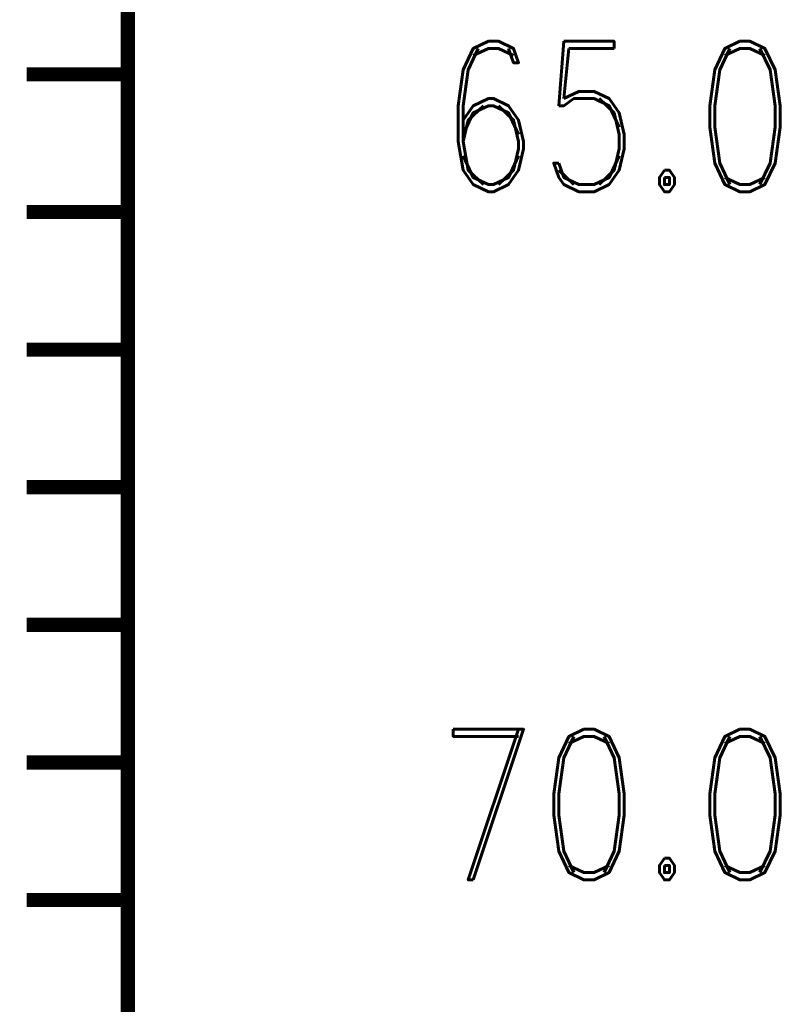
# Model space of a CAD drawing. Extents: x -2 to 113, y -136 to 16.
# Tile 26 of 256: x 6.35 to 11.93, y -96.4 to -89.24. Entities that reach past the tile are written whole.
import ezdxf
from ezdxf.enums import TextEntityAlignment as Align

# ---------------------------------------------------------------- set-up
doc = ezdxf.new("R2010")
doc.units = 0
doc.header["$MEASUREMENT"] = 0
doc.linetypes.add('SOLID', pattern=[0])
doc.layers.get('0').update_dxf_attribs({"linetype": 'SOLID'})
for name, color, linetype in [('1', 7, 'SOLID'), ('10', 7, 'SOLID'), ('11', 7, 'SOLID'), ('12', 7, 'SOLID'), ('13', 7, 'SOLID'), ('14', 7, 'SOLID'), ('15', 7, 'SOLID'), ('16', 7, 'SOLID'), ('17', 7, 'SOLID'), ('18', 7, 'SOLID'), ('19', 7, 'SOLID'), ('2', 7, 'SOLID'), ('20', 7, 'SOLID'), ('21', 7, 'SOLID'), ('22', 7, 'SOLID'), ('23', 7, 'SOLID'), ('24', 7, 'SOLID'), ('25', 7, 'SOLID'), ('26', 7, 'SOLID'), ('27', 7, 'SOLID'), ('28', 7, 'SOLID'), ('29', 7, 'SOLID'), ('3', 7, 'SOLID'), ('30', 7, 'SOLID'), ('31', 7, 'SOLID'), ('32', 7, 'SOLID'), ('33', 7, 'SOLID'), ('34', 7, 'SOLID'), ('35', 7, 'SOLID'), ('36', 7, 'SOLID'), ('37', 7, 'SOLID'), ('38', 7, 'SOLID'), ('39', 7, 'SOLID'), ('4', 7, 'SOLID'), ('40', 7, 'SOLID'), ('41', 7, 'SOLID'), ('42', 7, 'SOLID'), ('43', 7, 'SOLID'), ('44', 7, 'SOLID'), ('45', 7, 'SOLID'), ('46', 7, 'SOLID'), ('47', 7, 'SOLID'), ('48', 7, 'SOLID'), ('49', 7, 'SOLID'), ('5', 7, 'SOLID'), ('50', 7, 'SOLID'), ('51', 7, 'SOLID'), ('52', 7, 'SOLID'), ('53', 7, 'SOLID'), ('54', 7, 'SOLID'), ('55', 7, 'SOLID'), ('56', 7, 'SOLID'), ('57', 7, 'SOLID'), ('58', 7, 'SOLID'), ('59', 7, 'SOLID'), ('6', 7, 'SOLID'), ('60', 7, 'SOLID'), ('61', 7, 'SOLID'), ('62', 7, 'SOLID'), ('63', 7, 'SOLID'), ('64', 7, 'SOLID'), ('65', 7, 'SOLID'), ('66', 7, 'SOLID'), ('67', 7, 'SOLID'), ('68', 7, 'SOLID'), ('7', 7, 'SOLID'), ('8', 7, 'SOLID'), ('9', 7, 'SOLID')]:
    doc.layers.add(name, color=color, linetype=linetype)
doc.styles.add('ROMAND', font='romand', dxfattribs={"height": 1})

msp = doc.modelspace()

# ---------------------------------------------------------------- linework, layer by layer
at = {"color": 7, "linetype": 'SOLID', "const_width": 0.1029}
for points in [[(7.1354, -13.1385), (7.1354, -125.6385)], [(7.1354, -89.6385), (6.4001, -89.6385)], [(7.1354, -90.6385), (6.4001, -90.6385)], [(7.1354, -91.6385), (6.4001, -91.6385)], [(7.1354, -92.6385), (6.4001, -92.6385)], [(7.1354, -93.6385), (6.4001, -93.6385)], [(7.1354, -94.6385), (6.4001, -94.6385)], [(7.1354, -95.6385), (6.4001, -95.6385)]]:
    msp.add_lwpolyline(points, dxfattribs=at)
at = {"layer": '1', "color": 7, "linetype": 'SOLID', "const_width": 0.1029}
for points in [[(7.1354, -13.1385), (7.1354, -125.6385)], [(7.1354, -89.6385), (6.4001, -89.6385)], [(7.1354, -90.6385), (6.4001, -90.6385)], [(7.1354, -91.6385), (6.4001, -91.6385)], [(7.1354, -92.6385), (6.4001, -92.6385)], [(7.1354, -93.6385), (6.4001, -93.6385)], [(7.1354, -94.6385), (6.4001, -94.6385)], [(7.1354, -95.6385), (6.4001, -95.6385)]]:
    msp.add_lwpolyline(points, dxfattribs=at)
at = {"layer": '10', "color": 7, "linetype": 'SOLID', "const_width": 0.1029}
for points in [[(7.1354, -13.1385), (7.1354, -125.6385)], [(7.1354, -89.6385), (6.4001, -89.6385)], [(7.1354, -90.6385), (6.4001, -90.6385)], [(7.1354, -91.6385), (6.4001, -91.6385)], [(7.1354, -92.6385), (6.4001, -92.6385)], [(7.1354, -93.6385), (6.4001, -93.6385)], [(7.1354, -94.6385), (6.4001, -94.6385)], [(7.1354, -95.6385), (6.4001, -95.6385)]]:
    msp.add_lwpolyline(points, dxfattribs=at)
at = {"layer": '11', "color": 7, "linetype": 'SOLID', "const_width": 0.1029}
for points in [[(7.1354, -13.1385), (7.1354, -125.6385)], [(7.1354, -89.6385), (6.4001, -89.6385)], [(7.1354, -90.6385), (6.4001, -90.6385)], [(7.1354, -91.6385), (6.4001, -91.6385)], [(7.1354, -92.6385), (6.4001, -92.6385)], [(7.1354, -93.6385), (6.4001, -93.6385)], [(7.1354, -94.6385), (6.4001, -94.6385)], [(7.1354, -95.6385), (6.4001, -95.6385)]]:
    msp.add_lwpolyline(points, dxfattribs=at)
at = {"layer": '12', "color": 7, "linetype": 'SOLID', "const_width": 0.1029}
for points in [[(7.1354, -13.1385), (7.1354, -125.6385)], [(7.1354, -89.6385), (6.4001, -89.6385)], [(7.1354, -90.6385), (6.4001, -90.6385)], [(7.1354, -91.6385), (6.4001, -91.6385)], [(7.1354, -92.6385), (6.4001, -92.6385)], [(7.1354, -93.6385), (6.4001, -93.6385)], [(7.1354, -94.6385), (6.4001, -94.6385)], [(7.1354, -95.6385), (6.4001, -95.6385)]]:
    msp.add_lwpolyline(points, dxfattribs=at)
at = {"layer": '13', "color": 7, "linetype": 'SOLID', "const_width": 0.1029}
for points in [[(7.1354, -13.1385), (7.1354, -125.6385)], [(7.1354, -89.6385), (6.4001, -89.6385)], [(7.1354, -90.6385), (6.4001, -90.6385)], [(7.1354, -91.6385), (6.4001, -91.6385)], [(7.1354, -92.6385), (6.4001, -92.6385)], [(7.1354, -93.6385), (6.4001, -93.6385)], [(7.1354, -94.6385), (6.4001, -94.6385)], [(7.1354, -95.6385), (6.4001, -95.6385)]]:
    msp.add_lwpolyline(points, dxfattribs=at)
at = {"layer": '14', "color": 7, "linetype": 'SOLID', "const_width": 0.1029}
for points in [[(7.1354, -13.1385), (7.1354, -125.6385)], [(7.1354, -89.6385), (6.4001, -89.6385)], [(7.1354, -90.6385), (6.4001, -90.6385)], [(7.1354, -91.6385), (6.4001, -91.6385)], [(7.1354, -92.6385), (6.4001, -92.6385)], [(7.1354, -93.6385), (6.4001, -93.6385)], [(7.1354, -94.6385), (6.4001, -94.6385)], [(7.1354, -95.6385), (6.4001, -95.6385)]]:
    msp.add_lwpolyline(points, dxfattribs=at)
at = {"layer": '15', "color": 7, "linetype": 'SOLID', "const_width": 0.1029}
for points in [[(7.1354, -13.1385), (7.1354, -125.6385)], [(7.1354, -89.6385), (6.4001, -89.6385)], [(7.1354, -90.6385), (6.4001, -90.6385)], [(7.1354, -91.6385), (6.4001, -91.6385)], [(7.1354, -92.6385), (6.4001, -92.6385)], [(7.1354, -93.6385), (6.4001, -93.6385)], [(7.1354, -94.6385), (6.4001, -94.6385)], [(7.1354, -95.6385), (6.4001, -95.6385)]]:
    msp.add_lwpolyline(points, dxfattribs=at)
at = {"layer": '16', "color": 7, "linetype": 'SOLID', "const_width": 0.1029}
for points in [[(7.1354, -13.1385), (7.1354, -125.6385)], [(7.1354, -89.6385), (6.4001, -89.6385)], [(7.1354, -90.6385), (6.4001, -90.6385)], [(7.1354, -91.6385), (6.4001, -91.6385)], [(7.1354, -92.6385), (6.4001, -92.6385)], [(7.1354, -93.6385), (6.4001, -93.6385)], [(7.1354, -94.6385), (6.4001, -94.6385)], [(7.1354, -95.6385), (6.4001, -95.6385)]]:
    msp.add_lwpolyline(points, dxfattribs=at)
at = {"layer": '17', "color": 7, "linetype": 'SOLID', "const_width": 0.1029}
for points in [[(7.1354, -13.1385), (7.1354, -125.6385)], [(7.1354, -89.6385), (6.4001, -89.6385)], [(7.1354, -90.6385), (6.4001, -90.6385)], [(7.1354, -91.6385), (6.4001, -91.6385)], [(7.1354, -92.6385), (6.4001, -92.6385)], [(7.1354, -93.6385), (6.4001, -93.6385)], [(7.1354, -94.6385), (6.4001, -94.6385)], [(7.1354, -95.6385), (6.4001, -95.6385)]]:
    msp.add_lwpolyline(points, dxfattribs=at)
at = {"layer": '18', "color": 7, "linetype": 'SOLID', "const_width": 0.1029}
for points in [[(7.1354, -13.1385), (7.1354, -125.6385)], [(7.1354, -89.6385), (6.4001, -89.6385)], [(7.1354, -90.6385), (6.4001, -90.6385)], [(7.1354, -91.6385), (6.4001, -91.6385)], [(7.1354, -92.6385), (6.4001, -92.6385)], [(7.1354, -93.6385), (6.4001, -93.6385)], [(7.1354, -94.6385), (6.4001, -94.6385)], [(7.1354, -95.6385), (6.4001, -95.6385)]]:
    msp.add_lwpolyline(points, dxfattribs=at)
at = {"layer": '19', "color": 7, "linetype": 'SOLID', "const_width": 0.1029}
for points in [[(7.1354, -13.1385), (7.1354, -125.6385)], [(7.1354, -89.6385), (6.4001, -89.6385)], [(7.1354, -90.6385), (6.4001, -90.6385)], [(7.1354, -91.6385), (6.4001, -91.6385)], [(7.1354, -92.6385), (6.4001, -92.6385)], [(7.1354, -93.6385), (6.4001, -93.6385)], [(7.1354, -94.6385), (6.4001, -94.6385)], [(7.1354, -95.6385), (6.4001, -95.6385)]]:
    msp.add_lwpolyline(points, dxfattribs=at)
at = {"layer": '2', "color": 7, "linetype": 'SOLID', "const_width": 0.1029}
for points in [[(7.1354, -13.1385), (7.1354, -125.6385)], [(7.1354, -89.6385), (6.4001, -89.6385)], [(7.1354, -90.6385), (6.4001, -90.6385)], [(7.1354, -91.6385), (6.4001, -91.6385)], [(7.1354, -92.6385), (6.4001, -92.6385)], [(7.1354, -93.6385), (6.4001, -93.6385)], [(7.1354, -94.6385), (6.4001, -94.6385)], [(7.1354, -95.6385), (6.4001, -95.6385)]]:
    msp.add_lwpolyline(points, dxfattribs=at)
at = {"layer": '20', "color": 7, "linetype": 'SOLID', "const_width": 0.1029}
for points in [[(7.1354, -13.1385), (7.1354, -125.6385)], [(7.1354, -89.6385), (6.4001, -89.6385)], [(7.1354, -90.6385), (6.4001, -90.6385)], [(7.1354, -91.6385), (6.4001, -91.6385)], [(7.1354, -92.6385), (6.4001, -92.6385)], [(7.1354, -93.6385), (6.4001, -93.6385)], [(7.1354, -94.6385), (6.4001, -94.6385)], [(7.1354, -95.6385), (6.4001, -95.6385)]]:
    msp.add_lwpolyline(points, dxfattribs=at)
at = {"layer": '21', "color": 7, "linetype": 'SOLID', "const_width": 0.1029}
for points in [[(7.1354, -13.1385), (7.1354, -125.6385)], [(7.1354, -89.6385), (6.4001, -89.6385)], [(7.1354, -90.6385), (6.4001, -90.6385)], [(7.1354, -91.6385), (6.4001, -91.6385)], [(7.1354, -92.6385), (6.4001, -92.6385)], [(7.1354, -93.6385), (6.4001, -93.6385)], [(7.1354, -94.6385), (6.4001, -94.6385)], [(7.1354, -95.6385), (6.4001, -95.6385)]]:
    msp.add_lwpolyline(points, dxfattribs=at)
at = {"layer": '22', "color": 7, "linetype": 'SOLID', "const_width": 0.1029}
for points in [[(7.1354, -13.1385), (7.1354, -125.6385)], [(7.1354, -89.6385), (6.4001, -89.6385)], [(7.1354, -90.6385), (6.4001, -90.6385)], [(7.1354, -91.6385), (6.4001, -91.6385)], [(7.1354, -92.6385), (6.4001, -92.6385)], [(7.1354, -93.6385), (6.4001, -93.6385)], [(7.1354, -94.6385), (6.4001, -94.6385)], [(7.1354, -95.6385), (6.4001, -95.6385)]]:
    msp.add_lwpolyline(points, dxfattribs=at)
at = {"layer": '23', "color": 7, "linetype": 'SOLID', "const_width": 0.1029}
for points in [[(7.1354, -13.1385), (7.1354, -125.6385)], [(7.1354, -89.6385), (6.4001, -89.6385)], [(7.1354, -90.6385), (6.4001, -90.6385)], [(7.1354, -91.6385), (6.4001, -91.6385)], [(7.1354, -92.6385), (6.4001, -92.6385)], [(7.1354, -93.6385), (6.4001, -93.6385)], [(7.1354, -94.6385), (6.4001, -94.6385)], [(7.1354, -95.6385), (6.4001, -95.6385)]]:
    msp.add_lwpolyline(points, dxfattribs=at)
at = {"layer": '24', "color": 7, "linetype": 'SOLID', "const_width": 0.1029}
for points in [[(7.1354, -13.1385), (7.1354, -125.6385)], [(7.1354, -89.6385), (6.4001, -89.6385)], [(7.1354, -90.6385), (6.4001, -90.6385)], [(7.1354, -91.6385), (6.4001, -91.6385)], [(7.1354, -92.6385), (6.4001, -92.6385)], [(7.1354, -93.6385), (6.4001, -93.6385)], [(7.1354, -94.6385), (6.4001, -94.6385)], [(7.1354, -95.6385), (6.4001, -95.6385)]]:
    msp.add_lwpolyline(points, dxfattribs=at)
at = {"layer": '25', "color": 7, "linetype": 'SOLID', "const_width": 0.1029}
for points in [[(7.1354, -13.1385), (7.1354, -125.6385)], [(7.1354, -89.6385), (6.4001, -89.6385)], [(7.1354, -90.6385), (6.4001, -90.6385)], [(7.1354, -91.6385), (6.4001, -91.6385)], [(7.1354, -92.6385), (6.4001, -92.6385)], [(7.1354, -93.6385), (6.4001, -93.6385)], [(7.1354, -94.6385), (6.4001, -94.6385)], [(7.1354, -95.6385), (6.4001, -95.6385)]]:
    msp.add_lwpolyline(points, dxfattribs=at)
at = {"layer": '26', "color": 7, "linetype": 'SOLID', "const_width": 0.1029}
for points in [[(7.1354, -13.1385), (7.1354, -125.6385)], [(7.1354, -89.6385), (6.4001, -89.6385)], [(7.1354, -90.6385), (6.4001, -90.6385)], [(7.1354, -91.6385), (6.4001, -91.6385)], [(7.1354, -92.6385), (6.4001, -92.6385)], [(7.1354, -93.6385), (6.4001, -93.6385)], [(7.1354, -94.6385), (6.4001, -94.6385)], [(7.1354, -95.6385), (6.4001, -95.6385)]]:
    msp.add_lwpolyline(points, dxfattribs=at)
at = {"layer": '27', "color": 7, "linetype": 'SOLID', "const_width": 0.1029}
for points in [[(7.1354, -13.1385), (7.1354, -125.6385)], [(7.1354, -89.6385), (6.4001, -89.6385)], [(7.1354, -90.6385), (6.4001, -90.6385)], [(7.1354, -91.6385), (6.4001, -91.6385)], [(7.1354, -92.6385), (6.4001, -92.6385)], [(7.1354, -93.6385), (6.4001, -93.6385)], [(7.1354, -94.6385), (6.4001, -94.6385)], [(7.1354, -95.6385), (6.4001, -95.6385)]]:
    msp.add_lwpolyline(points, dxfattribs=at)
at = {"layer": '28', "color": 7, "linetype": 'SOLID', "const_width": 0.1029}
for points in [[(7.1354, -13.1385), (7.1354, -125.6385)], [(7.1354, -89.6385), (6.4001, -89.6385)], [(7.1354, -90.6385), (6.4001, -90.6385)], [(7.1354, -91.6385), (6.4001, -91.6385)], [(7.1354, -92.6385), (6.4001, -92.6385)], [(7.1354, -93.6385), (6.4001, -93.6385)], [(7.1354, -94.6385), (6.4001, -94.6385)], [(7.1354, -95.6385), (6.4001, -95.6385)]]:
    msp.add_lwpolyline(points, dxfattribs=at)
at = {"layer": '29', "color": 7, "linetype": 'SOLID', "const_width": 0.1029}
for points in [[(7.1354, -13.1385), (7.1354, -125.6385)], [(7.1354, -89.6385), (6.4001, -89.6385)], [(7.1354, -90.6385), (6.4001, -90.6385)], [(7.1354, -91.6385), (6.4001, -91.6385)], [(7.1354, -92.6385), (6.4001, -92.6385)], [(7.1354, -93.6385), (6.4001, -93.6385)], [(7.1354, -94.6385), (6.4001, -94.6385)], [(7.1354, -95.6385), (6.4001, -95.6385)]]:
    msp.add_lwpolyline(points, dxfattribs=at)
at = {"layer": '3', "color": 7, "linetype": 'SOLID', "const_width": 0.1029}
for points in [[(7.1354, -13.1385), (7.1354, -125.6385)], [(7.1354, -89.6385), (6.4001, -89.6385)], [(7.1354, -90.6385), (6.4001, -90.6385)], [(7.1354, -91.6385), (6.4001, -91.6385)], [(7.1354, -92.6385), (6.4001, -92.6385)], [(7.1354, -93.6385), (6.4001, -93.6385)], [(7.1354, -94.6385), (6.4001, -94.6385)], [(7.1354, -95.6385), (6.4001, -95.6385)]]:
    msp.add_lwpolyline(points, dxfattribs=at)
at = {"layer": '30', "color": 7, "linetype": 'SOLID', "const_width": 0.1029}
msp.add_lwpolyline([(7.1354, -13.1385), (7.1354, -125.6385)], dxfattribs=at)
at = {"layer": '31', "color": 7, "linetype": 'SOLID', "const_width": 0.1029}
msp.add_lwpolyline([(7.1354, -13.1385), (7.1354, -125.6385)], dxfattribs=at)
at = {"layer": '32', "color": 7, "linetype": 'SOLID', "const_width": 0.1029}
msp.add_lwpolyline([(7.1354, -13.1385), (7.1354, -125.6385)], dxfattribs=at)
at = {"layer": '33', "color": 7, "linetype": 'SOLID', "const_width": 0.1029}
msp.add_lwpolyline([(7.1354, -13.1385), (7.1354, -125.6385)], dxfattribs=at)
at = {"layer": '34', "color": 7, "linetype": 'SOLID', "const_width": 0.1029}
msp.add_lwpolyline([(7.1354, -13.1385), (7.1354, -125.6385)], dxfattribs=at)
at = {"layer": '35', "color": 7, "linetype": 'SOLID', "const_width": 0.1029}
msp.add_lwpolyline([(7.1354, -13.1385), (7.1354, -125.6385)], dxfattribs=at)
at = {"layer": '36', "color": 7, "linetype": 'SOLID', "const_width": 0.1029}
msp.add_lwpolyline([(7.1354, -13.1385), (7.1354, -125.6385)], dxfattribs=at)
at = {"layer": '37', "color": 7, "linetype": 'SOLID', "const_width": 0.1029}
msp.add_lwpolyline([(7.1354, -13.1385), (7.1354, -125.6385)], dxfattribs=at)
at = {"layer": '38', "color": 7, "linetype": 'SOLID', "const_width": 0.1029}
msp.add_lwpolyline([(7.1354, -13.1385), (7.1354, -125.6385)], dxfattribs=at)
at = {"layer": '39', "color": 7, "linetype": 'SOLID', "const_width": 0.1029}
for points in [[(7.1354, -13.1385), (7.1354, -125.6385)], [(7.1354, -89.6385), (6.4001, -89.6385)], [(7.1354, -90.6385), (6.4001, -90.6385)], [(7.1354, -91.6385), (6.4001, -91.6385)], [(7.1354, -92.6385), (6.4001, -92.6385)], [(7.1354, -93.6385), (6.4001, -93.6385)], [(7.1354, -94.6385), (6.4001, -94.6385)], [(7.1354, -95.6385), (6.4001, -95.6385)]]:
    msp.add_lwpolyline(points, dxfattribs=at)
at = {"layer": '4', "color": 7, "linetype": 'SOLID', "const_width": 0.1029}
for points in [[(7.1354, -13.1385), (7.1354, -125.6385)], [(7.1354, -89.6385), (6.4001, -89.6385)], [(7.1354, -90.6385), (6.4001, -90.6385)], [(7.1354, -91.6385), (6.4001, -91.6385)], [(7.1354, -92.6385), (6.4001, -92.6385)], [(7.1354, -93.6385), (6.4001, -93.6385)], [(7.1354, -94.6385), (6.4001, -94.6385)], [(7.1354, -95.6385), (6.4001, -95.6385)]]:
    msp.add_lwpolyline(points, dxfattribs=at)
at = {"layer": '40', "color": 7, "linetype": 'SOLID', "const_width": 0.1029}
for points in [[(7.1354, -13.1385), (7.1354, -125.6385)], [(7.1354, -89.6385), (6.4001, -89.6385)], [(7.1354, -90.6385), (6.4001, -90.6385)], [(7.1354, -91.6385), (6.4001, -91.6385)], [(7.1354, -92.6385), (6.4001, -92.6385)], [(7.1354, -93.6385), (6.4001, -93.6385)], [(7.1354, -94.6385), (6.4001, -94.6385)], [(7.1354, -95.6385), (6.4001, -95.6385)]]:
    msp.add_lwpolyline(points, dxfattribs=at)
at = {"layer": '41', "color": 7, "linetype": 'SOLID', "const_width": 0.1029}
for points in [[(7.1354, -13.1385), (7.1354, -125.6385)], [(7.1354, -89.6385), (6.4001, -89.6385)], [(7.1354, -90.6385), (6.4001, -90.6385)], [(7.1354, -91.6385), (6.4001, -91.6385)], [(7.1354, -92.6385), (6.4001, -92.6385)], [(7.1354, -93.6385), (6.4001, -93.6385)], [(7.1354, -94.6385), (6.4001, -94.6385)], [(7.1354, -95.6385), (6.4001, -95.6385)]]:
    msp.add_lwpolyline(points, dxfattribs=at)
at = {"layer": '42', "color": 7, "linetype": 'SOLID', "const_width": 0.1029}
for points in [[(7.1354, -13.1385), (7.1354, -125.6385)], [(7.1354, -89.6385), (6.4001, -89.6385)], [(7.1354, -90.6385), (6.4001, -90.6385)], [(7.1354, -91.6385), (6.4001, -91.6385)], [(7.1354, -92.6385), (6.4001, -92.6385)], [(7.1354, -93.6385), (6.4001, -93.6385)], [(7.1354, -94.6385), (6.4001, -94.6385)], [(7.1354, -95.6385), (6.4001, -95.6385)]]:
    msp.add_lwpolyline(points, dxfattribs=at)
at = {"layer": '43', "color": 7, "linetype": 'SOLID', "const_width": 0.1029}
for points in [[(7.1354, -13.1385), (7.1354, -125.6385)], [(7.1354, -89.6385), (6.4001, -89.6385)], [(7.1354, -90.6385), (6.4001, -90.6385)], [(7.1354, -91.6385), (6.4001, -91.6385)], [(7.1354, -92.6385), (6.4001, -92.6385)], [(7.1354, -93.6385), (6.4001, -93.6385)], [(7.1354, -94.6385), (6.4001, -94.6385)], [(7.1354, -95.6385), (6.4001, -95.6385)]]:
    msp.add_lwpolyline(points, dxfattribs=at)
at = {"layer": '44', "color": 7, "linetype": 'SOLID', "const_width": 0.1029}
for points in [[(7.1354, -13.1385), (7.1354, -125.6385)], [(7.1354, -89.6385), (6.4001, -89.6385)], [(7.1354, -90.6385), (6.4001, -90.6385)], [(7.1354, -91.6385), (6.4001, -91.6385)], [(7.1354, -92.6385), (6.4001, -92.6385)], [(7.1354, -93.6385), (6.4001, -93.6385)], [(7.1354, -94.6385), (6.4001, -94.6385)], [(7.1354, -95.6385), (6.4001, -95.6385)]]:
    msp.add_lwpolyline(points, dxfattribs=at)
at = {"layer": '45', "color": 7, "linetype": 'SOLID', "const_width": 0.1029}
for points in [[(7.1354, -13.1385), (7.1354, -125.6385)], [(7.1354, -89.6385), (6.4001, -89.6385)], [(7.1354, -90.6385), (6.4001, -90.6385)], [(7.1354, -91.6385), (6.4001, -91.6385)], [(7.1354, -92.6385), (6.4001, -92.6385)], [(7.1354, -93.6385), (6.4001, -93.6385)], [(7.1354, -94.6385), (6.4001, -94.6385)], [(7.1354, -95.6385), (6.4001, -95.6385)]]:
    msp.add_lwpolyline(points, dxfattribs=at)
at = {"layer": '46', "color": 7, "linetype": 'SOLID', "const_width": 0.1029}
for points in [[(7.1354, -13.1385), (7.1354, -125.6385)], [(7.1354, -89.6385), (6.4001, -89.6385)], [(7.1354, -90.6385), (6.4001, -90.6385)], [(7.1354, -91.6385), (6.4001, -91.6385)], [(7.1354, -92.6385), (6.4001, -92.6385)], [(7.1354, -93.6385), (6.4001, -93.6385)], [(7.1354, -94.6385), (6.4001, -94.6385)], [(7.1354, -95.6385), (6.4001, -95.6385)]]:
    msp.add_lwpolyline(points, dxfattribs=at)
at = {"layer": '47', "color": 7, "linetype": 'SOLID', "const_width": 0.1029}
for points in [[(7.1354, -13.1385), (7.1354, -125.6385)], [(7.1354, -89.6385), (6.4001, -89.6385)], [(7.1354, -90.6385), (6.4001, -90.6385)], [(7.1354, -91.6385), (6.4001, -91.6385)], [(7.1354, -92.6385), (6.4001, -92.6385)], [(7.1354, -93.6385), (6.4001, -93.6385)], [(7.1354, -94.6385), (6.4001, -94.6385)], [(7.1354, -95.6385), (6.4001, -95.6385)]]:
    msp.add_lwpolyline(points, dxfattribs=at)
at = {"layer": '48', "color": 7, "linetype": 'SOLID', "const_width": 0.1029}
for points in [[(7.1354, -13.1385), (7.1354, -125.6385)], [(7.1354, -89.6385), (6.4001, -89.6385)], [(7.1354, -90.6385), (6.4001, -90.6385)], [(7.1354, -91.6385), (6.4001, -91.6385)], [(7.1354, -92.6385), (6.4001, -92.6385)], [(7.1354, -93.6385), (6.4001, -93.6385)], [(7.1354, -94.6385), (6.4001, -94.6385)], [(7.1354, -95.6385), (6.4001, -95.6385)]]:
    msp.add_lwpolyline(points, dxfattribs=at)
at = {"layer": '49', "color": 7, "linetype": 'SOLID', "const_width": 0.1029}
for points in [[(7.1354, -13.1385), (7.1354, -125.6385)], [(7.1354, -89.6385), (6.4001, -89.6385)], [(7.1354, -90.6385), (6.4001, -90.6385)], [(7.1354, -91.6385), (6.4001, -91.6385)], [(7.1354, -92.6385), (6.4001, -92.6385)], [(7.1354, -93.6385), (6.4001, -93.6385)], [(7.1354, -94.6385), (6.4001, -94.6385)], [(7.1354, -95.6385), (6.4001, -95.6385)]]:
    msp.add_lwpolyline(points, dxfattribs=at)
at = {"layer": '5', "color": 7, "linetype": 'SOLID', "const_width": 0.1029}
for points in [[(7.1354, -13.1385), (7.1354, -125.6385)], [(7.1354, -89.6385), (6.4001, -89.6385)], [(7.1354, -90.6385), (6.4001, -90.6385)], [(7.1354, -91.6385), (6.4001, -91.6385)], [(7.1354, -92.6385), (6.4001, -92.6385)], [(7.1354, -93.6385), (6.4001, -93.6385)], [(7.1354, -94.6385), (6.4001, -94.6385)], [(7.1354, -95.6385), (6.4001, -95.6385)]]:
    msp.add_lwpolyline(points, dxfattribs=at)
at = {"layer": '50', "color": 7, "linetype": 'SOLID', "const_width": 0.1029}
for points in [[(7.1354, -13.1385), (7.1354, -125.6385)], [(7.1354, -89.6385), (6.4001, -89.6385)], [(7.1354, -90.6385), (6.4001, -90.6385)], [(7.1354, -91.6385), (6.4001, -91.6385)], [(7.1354, -92.6385), (6.4001, -92.6385)], [(7.1354, -93.6385), (6.4001, -93.6385)], [(7.1354, -94.6385), (6.4001, -94.6385)], [(7.1354, -95.6385), (6.4001, -95.6385)]]:
    msp.add_lwpolyline(points, dxfattribs=at)
at = {"layer": '51', "color": 7, "linetype": 'SOLID', "const_width": 0.1029}
for points in [[(7.1354, -13.1385), (7.1354, -125.6385)], [(7.1354, -89.6385), (6.4001, -89.6385)], [(7.1354, -90.6385), (6.4001, -90.6385)], [(7.1354, -91.6385), (6.4001, -91.6385)], [(7.1354, -92.6385), (6.4001, -92.6385)], [(7.1354, -93.6385), (6.4001, -93.6385)], [(7.1354, -94.6385), (6.4001, -94.6385)], [(7.1354, -95.6385), (6.4001, -95.6385)]]:
    msp.add_lwpolyline(points, dxfattribs=at)
at = {"layer": '52', "color": 7, "linetype": 'SOLID', "const_width": 0.1029}
for points in [[(7.1354, -13.1385), (7.1354, -125.6385)], [(7.1354, -89.6385), (6.4001, -89.6385)], [(7.1354, -90.6385), (6.4001, -90.6385)], [(7.1354, -91.6385), (6.4001, -91.6385)], [(7.1354, -92.6385), (6.4001, -92.6385)], [(7.1354, -93.6385), (6.4001, -93.6385)], [(7.1354, -94.6385), (6.4001, -94.6385)], [(7.1354, -95.6385), (6.4001, -95.6385)]]:
    msp.add_lwpolyline(points, dxfattribs=at)
at = {"layer": '53', "color": 7, "linetype": 'SOLID', "const_width": 0.1029}
for points in [[(7.1354, -13.1385), (7.1354, -125.6385)], [(7.1354, -89.6385), (6.4001, -89.6385)], [(7.1354, -90.6385), (6.4001, -90.6385)], [(7.1354, -91.6385), (6.4001, -91.6385)], [(7.1354, -92.6385), (6.4001, -92.6385)], [(7.1354, -93.6385), (6.4001, -93.6385)], [(7.1354, -94.6385), (6.4001, -94.6385)], [(7.1354, -95.6385), (6.4001, -95.6385)]]:
    msp.add_lwpolyline(points, dxfattribs=at)
at = {"layer": '54', "color": 7, "linetype": 'SOLID', "const_width": 0.1029}
for points in [[(7.1354, -13.1385), (7.1354, -125.6385)], [(7.1354, -89.6385), (6.4001, -89.6385)], [(7.1354, -90.6385), (6.4001, -90.6385)], [(7.1354, -91.6385), (6.4001, -91.6385)], [(7.1354, -92.6385), (6.4001, -92.6385)], [(7.1354, -93.6385), (6.4001, -93.6385)], [(7.1354, -94.6385), (6.4001, -94.6385)], [(7.1354, -95.6385), (6.4001, -95.6385)]]:
    msp.add_lwpolyline(points, dxfattribs=at)
at = {"layer": '55', "color": 7, "linetype": 'SOLID', "const_width": 0.1029}
for points in [[(7.1354, -13.1385), (7.1354, -125.6385)], [(7.1354, -89.6385), (6.4001, -89.6385)], [(7.1354, -90.6385), (6.4001, -90.6385)], [(7.1354, -91.6385), (6.4001, -91.6385)], [(7.1354, -92.6385), (6.4001, -92.6385)], [(7.1354, -93.6385), (6.4001, -93.6385)], [(7.1354, -94.6385), (6.4001, -94.6385)], [(7.1354, -95.6385), (6.4001, -95.6385)]]:
    msp.add_lwpolyline(points, dxfattribs=at)
at = {"layer": '56', "color": 7, "linetype": 'SOLID', "const_width": 0.1029}
for points in [[(7.1354, -13.1385), (7.1354, -125.6385)], [(7.1354, -89.6385), (6.4001, -89.6385)], [(7.1354, -90.6385), (6.4001, -90.6385)], [(7.1354, -91.6385), (6.4001, -91.6385)], [(7.1354, -92.6385), (6.4001, -92.6385)], [(7.1354, -93.6385), (6.4001, -93.6385)], [(7.1354, -94.6385), (6.4001, -94.6385)], [(7.1354, -95.6385), (6.4001, -95.6385)]]:
    msp.add_lwpolyline(points, dxfattribs=at)
at = {"layer": '57', "color": 7, "linetype": 'SOLID', "const_width": 0.1029}
for points in [[(7.1354, -13.1385), (7.1354, -125.6385)], [(7.1354, -89.6385), (6.4001, -89.6385)], [(7.1354, -90.6385), (6.4001, -90.6385)], [(7.1354, -91.6385), (6.4001, -91.6385)], [(7.1354, -92.6385), (6.4001, -92.6385)], [(7.1354, -93.6385), (6.4001, -93.6385)], [(7.1354, -94.6385), (6.4001, -94.6385)], [(7.1354, -95.6385), (6.4001, -95.6385)]]:
    msp.add_lwpolyline(points, dxfattribs=at)
at = {"layer": '58', "color": 7, "linetype": 'SOLID', "const_width": 0.1029}
for points in [[(7.1354, -13.1385), (7.1354, -125.6385)], [(7.1354, -89.6385), (6.4001, -89.6385)], [(7.1354, -90.6385), (6.4001, -90.6385)], [(7.1354, -91.6385), (6.4001, -91.6385)], [(7.1354, -92.6385), (6.4001, -92.6385)], [(7.1354, -93.6385), (6.4001, -93.6385)], [(7.1354, -94.6385), (6.4001, -94.6385)], [(7.1354, -95.6385), (6.4001, -95.6385)]]:
    msp.add_lwpolyline(points, dxfattribs=at)
at = {"layer": '59', "color": 7, "linetype": 'SOLID', "const_width": 0.1029}
for points in [[(7.1354, -13.1385), (7.1354, -125.6385)], [(7.1354, -89.6385), (6.4001, -89.6385)], [(7.1354, -90.6385), (6.4001, -90.6385)], [(7.1354, -91.6385), (6.4001, -91.6385)], [(7.1354, -92.6385), (6.4001, -92.6385)], [(7.1354, -93.6385), (6.4001, -93.6385)], [(7.1354, -94.6385), (6.4001, -94.6385)], [(7.1354, -95.6385), (6.4001, -95.6385)]]:
    msp.add_lwpolyline(points, dxfattribs=at)
at = {"layer": '6', "color": 7, "linetype": 'SOLID', "const_width": 0.1029}
for points in [[(7.1354, -13.1385), (7.1354, -125.6385)], [(7.1354, -89.6385), (6.4001, -89.6385)], [(7.1354, -90.6385), (6.4001, -90.6385)], [(7.1354, -91.6385), (6.4001, -91.6385)], [(7.1354, -92.6385), (6.4001, -92.6385)], [(7.1354, -93.6385), (6.4001, -93.6385)], [(7.1354, -94.6385), (6.4001, -94.6385)], [(7.1354, -95.6385), (6.4001, -95.6385)]]:
    msp.add_lwpolyline(points, dxfattribs=at)
at = {"layer": '60', "color": 7, "linetype": 'SOLID', "const_width": 0.1029}
for points in [[(7.1354, -13.1385), (7.1354, -125.6385)], [(7.1354, -89.6385), (6.4001, -89.6385)], [(7.1354, -90.6385), (6.4001, -90.6385)], [(7.1354, -91.6385), (6.4001, -91.6385)], [(7.1354, -92.6385), (6.4001, -92.6385)], [(7.1354, -93.6385), (6.4001, -93.6385)], [(7.1354, -94.6385), (6.4001, -94.6385)], [(7.1354, -95.6385), (6.4001, -95.6385)]]:
    msp.add_lwpolyline(points, dxfattribs=at)
at = {"layer": '61', "color": 7, "linetype": 'SOLID', "const_width": 0.1029}
for points in [[(7.1354, -13.1385), (7.1354, -125.6385)], [(7.1354, -89.6385), (6.4001, -89.6385)], [(7.1354, -90.6385), (6.4001, -90.6385)], [(7.1354, -91.6385), (6.4001, -91.6385)], [(7.1354, -92.6385), (6.4001, -92.6385)], [(7.1354, -93.6385), (6.4001, -93.6385)], [(7.1354, -94.6385), (6.4001, -94.6385)], [(7.1354, -95.6385), (6.4001, -95.6385)]]:
    msp.add_lwpolyline(points, dxfattribs=at)
at = {"layer": '62', "color": 7, "linetype": 'SOLID', "const_width": 0.1029}
for points in [[(7.1354, -13.1385), (7.1354, -125.6385)], [(7.1354, -89.6385), (6.4001, -89.6385)], [(7.1354, -90.6385), (6.4001, -90.6385)], [(7.1354, -91.6385), (6.4001, -91.6385)], [(7.1354, -92.6385), (6.4001, -92.6385)], [(7.1354, -93.6385), (6.4001, -93.6385)], [(7.1354, -94.6385), (6.4001, -94.6385)], [(7.1354, -95.6385), (6.4001, -95.6385)]]:
    msp.add_lwpolyline(points, dxfattribs=at)
at = {"layer": '63', "color": 7, "linetype": 'SOLID', "const_width": 0.1029}
for points in [[(7.1354, -13.1385), (7.1354, -125.6385)], [(7.1354, -89.6385), (6.4001, -89.6385)], [(7.1354, -90.6385), (6.4001, -90.6385)], [(7.1354, -91.6385), (6.4001, -91.6385)], [(7.1354, -92.6385), (6.4001, -92.6385)], [(7.1354, -93.6385), (6.4001, -93.6385)], [(7.1354, -94.6385), (6.4001, -94.6385)], [(7.1354, -95.6385), (6.4001, -95.6385)]]:
    msp.add_lwpolyline(points, dxfattribs=at)
at = {"layer": '64', "color": 7, "linetype": 'SOLID', "const_width": 0.1029}
for points in [[(7.1354, -13.1385), (7.1354, -125.6385)], [(7.1354, -89.6385), (6.4001, -89.6385)], [(7.1354, -90.6385), (6.4001, -90.6385)], [(7.1354, -91.6385), (6.4001, -91.6385)], [(7.1354, -92.6385), (6.4001, -92.6385)], [(7.1354, -93.6385), (6.4001, -93.6385)], [(7.1354, -94.6385), (6.4001, -94.6385)], [(7.1354, -95.6385), (6.4001, -95.6385)]]:
    msp.add_lwpolyline(points, dxfattribs=at)
at = {"layer": '65', "color": 7, "linetype": 'SOLID', "const_width": 0.1029}
for points in [[(7.1354, -13.1385), (7.1354, -125.6385)], [(7.1354, -89.6385), (6.4001, -89.6385)], [(7.1354, -90.6385), (6.4001, -90.6385)], [(7.1354, -91.6385), (6.4001, -91.6385)], [(7.1354, -92.6385), (6.4001, -92.6385)], [(7.1354, -93.6385), (6.4001, -93.6385)], [(7.1354, -94.6385), (6.4001, -94.6385)], [(7.1354, -95.6385), (6.4001, -95.6385)]]:
    msp.add_lwpolyline(points, dxfattribs=at)
at = {"layer": '66', "color": 7, "linetype": 'SOLID', "const_width": 0.1029}
for points in [[(7.1354, -13.1385), (7.1354, -125.6385)], [(7.1354, -89.6385), (6.4001, -89.6385)], [(7.1354, -90.6385), (6.4001, -90.6385)], [(7.1354, -91.6385), (6.4001, -91.6385)], [(7.1354, -92.6385), (6.4001, -92.6385)], [(7.1354, -93.6385), (6.4001, -93.6385)], [(7.1354, -94.6385), (6.4001, -94.6385)], [(7.1354, -95.6385), (6.4001, -95.6385)]]:
    msp.add_lwpolyline(points, dxfattribs=at)
at = {"layer": '67', "color": 7, "linetype": 'SOLID', "const_width": 0.1029}
for points in [[(7.1354, -13.1385), (7.1354, -125.6385)], [(7.1354, -89.6385), (6.4001, -89.6385)], [(7.1354, -90.6385), (6.4001, -90.6385)], [(7.1354, -91.6385), (6.4001, -91.6385)], [(7.1354, -92.6385), (6.4001, -92.6385)], [(7.1354, -93.6385), (6.4001, -93.6385)], [(7.1354, -94.6385), (6.4001, -94.6385)], [(7.1354, -95.6385), (6.4001, -95.6385)]]:
    msp.add_lwpolyline(points, dxfattribs=at)
at = {"layer": '68', "color": 7, "linetype": 'SOLID', "const_width": 0.1029}
for points in [[(7.1354, -13.1385), (7.1354, -125.6385)], [(7.1354, -89.6385), (6.4001, -89.6385)], [(7.1354, -90.6385), (6.4001, -90.6385)], [(7.1354, -91.6385), (6.4001, -91.6385)], [(7.1354, -92.6385), (6.4001, -92.6385)], [(7.1354, -93.6385), (6.4001, -93.6385)], [(7.1354, -94.6385), (6.4001, -94.6385)], [(7.1354, -95.6385), (6.4001, -95.6385)]]:
    msp.add_lwpolyline(points, dxfattribs=at)
at = {"layer": '7', "color": 7, "linetype": 'SOLID', "const_width": 0.1029}
for points in [[(7.1354, -13.1385), (7.1354, -125.6385)], [(7.1354, -89.6385), (6.4001, -89.6385)], [(7.1354, -90.6385), (6.4001, -90.6385)], [(7.1354, -91.6385), (6.4001, -91.6385)], [(7.1354, -92.6385), (6.4001, -92.6385)], [(7.1354, -93.6385), (6.4001, -93.6385)], [(7.1354, -94.6385), (6.4001, -94.6385)], [(7.1354, -95.6385), (6.4001, -95.6385)]]:
    msp.add_lwpolyline(points, dxfattribs=at)
at = {"layer": '8', "color": 7, "linetype": 'SOLID', "const_width": 0.1029}
for points in [[(7.1354, -13.1385), (7.1354, -125.6385)], [(7.1354, -89.6385), (6.4001, -89.6385)], [(7.1354, -90.6385), (6.4001, -90.6385)], [(7.1354, -91.6385), (6.4001, -91.6385)], [(7.1354, -92.6385), (6.4001, -92.6385)], [(7.1354, -93.6385), (6.4001, -93.6385)], [(7.1354, -94.6385), (6.4001, -94.6385)], [(7.1354, -95.6385), (6.4001, -95.6385)]]:
    msp.add_lwpolyline(points, dxfattribs=at)
at = {"layer": '9', "color": 7, "linetype": 'SOLID', "const_width": 0.1029}
for points in [[(7.1354, -13.1385), (7.1354, -125.6385)], [(7.1354, -89.6385), (6.4001, -89.6385)], [(7.1354, -90.6385), (6.4001, -90.6385)], [(7.1354, -91.6385), (6.4001, -91.6385)], [(7.1354, -92.6385), (6.4001, -92.6385)], [(7.1354, -93.6385), (6.4001, -93.6385)], [(7.1354, -94.6385), (6.4001, -94.6385)], [(7.1354, -95.6385), (6.4001, -95.6385)]]:
    msp.add_lwpolyline(points, dxfattribs=at)

# ---------------------------------------------------------------- texts
at = {"layer": '10', "color": 7, "style": 'ROMAND', "width": 0.78}
msp.add_text('65.0', height=1.09412, dxfattribs=at).set_placement((11.9884, -90.4915), align=Align.RIGHT)
at = {"layer": '26', "color": 7, "style": 'ROMAND', "width": 0.78}
msp.add_text('70.0', height=1.09412, dxfattribs=at).set_placement((11.9884, -95.4915), align=Align.RIGHT)
at = {"layer": '29', "color": 7, "style": 'ROMAND', "width": 0.78}
msp.add_text('70.0', height=1.09412, dxfattribs=at).set_placement((11.9884, -95.4915), align=Align.RIGHT)
at = {"layer": '6', "color": 7, "style": 'ROMAND', "width": 0.78}
msp.add_text('65.0', height=1.09412, dxfattribs=at).set_placement((11.9884, -90.4915), align=Align.RIGHT)

doc.saveas('drawing.dxf')
